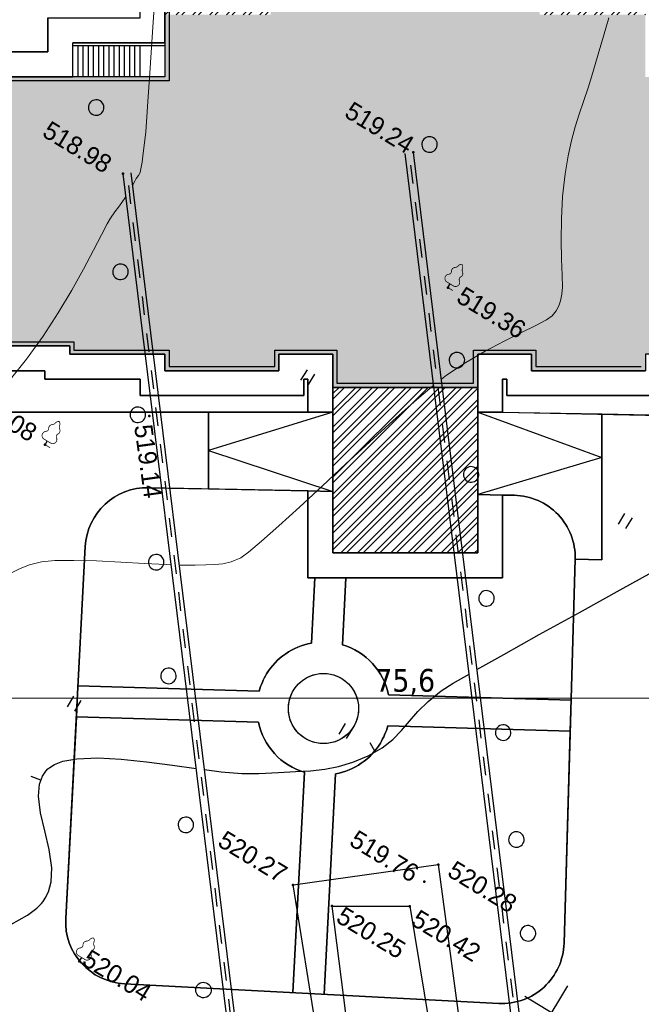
# Model space of a CAD drawing. Header units: millimetres. Extents: x 0 to 1576219, y -334896 to 156638.
# Tile 24 of 63: x 400417 to 430433, y -99382 to -51818. Entities that reach past the tile are written whole.
import ezdxf
from ezdxf import colors
from ezdxf.entities.mleader import LeaderData, LeaderLine
from ezdxf.math import Vec2, Vec3

# ---------------------------------------------------------------- set-up
doc = ezdxf.new("R2010")
doc.units = ezdxf.units.MM
doc.linetypes.add('Д_ТРОТ_ТРУБА', pattern=[3, 1.5, -1.5])
for name, color, linetype in [('(001) Сетка', 92, 'Continuous'), ('(004) Точки рельефа', 7, 'Continuous'), ('(022) Возд. Линии', 7, 'Continuous'), ('(028) Гидротехн.', 7, 'Continuous'), ('(031) Горизонтали', 42, 'Continuous'), ('(035) Откосы', 7, 'Continuous'), ('(036) Растительность', 7, 'Continuous'), ('(038) Деревья', 7, 'Continuous')]:
    doc.layers.add(name, color=color, linetype=linetype)
doc.layers.add('(032) Горизонтали утолщенные', color=32, linetype='Continuous', lineweight=30)
doc.layers.add('(042) Бергштрих', color=32, linetype='Continuous', lineweight=30)
doc.layers.add('К1', color=7, linetype='Continuous', lineweight=40, true_color=0x076e4b)
doc.styles.add('BLACK', font='tahomabd.ttf')
doc.styles.add('D-431', font='txt')
doc.styles.add('GOST', font='isocpeur.ttf')
doc.linetypes.add('ОТКОСЫ_НЕУКР', pattern='A,0.5,["|",Standard,S=1.2,R=0,X=0,Y=-1.2],1,["|",Standard,S=0.5,R=0,X=0,Y=-0.5],0.5', length=2)
doc.linetypes.add('ОТКОСЫ_НЕУКР1', pattern='A,0.5,["|",Standard,S=-1.2,R=0,X=0,Y=1.2],1,["|",Standard,S=-0.5,R=0,X=0,Y=0.5],0.5', length=2)
doc.dimstyles.new('genplan dimension', dxfattribs={"dimtxt": 1100, "dimasz": 450, "dimexe": 450, "dimexo": 0, "dimgap": 80, "dimtad": 1, "dimlfac": 0.001, "dimtxsty": 'BLACK', "dimblk": 'OBLIQUE', "dimcen": 0, "dimclrd": 186, "dimclre": 186, "dimclrt": 186, "dimadec": 1, "dimazin": 0, "dimtfac": 1, "dimtmove": 0, "dimatfit": 3, "dimldrblk": 'OBLIQUE', "dimfxl": 1, "dimlwd": 9, "dimlwe": 9, "dimarcsym": 0})

# ---------------------------------------------------------------- blocks, each defined once
blk = doc.blocks.new('_Oblique')
at = {"color": 0, "linetype": 'ByBlock', "lineweight": -2}
blk.add_line((-0.5, -0.5), (0.5, 0.5), dxfattribs=at)
blk = doc.blocks.new('*D288')
at = {"color": 186, "lineweight": 9, "transparency": 16777216}
for p, q in [((2367127, -580716), (2367414, -581188)), ((2367181, -580804), (2302574, -620064)), ((2302521, -619977), (2302808, -620449))]:
    blk.add_line(p, q, dxfattribs=at)
at = {"layer": 'Defpoints', "color": 0, "transparency": 16777216}
for p in [(2367127, -580716), (2302521, -619977), (2302574, -620064)]:
    blk.add_point(p, dxfattribs=at)
at = {"color": 186, "lineweight": 9, "transparency": 16777216}
for p, xscale, yscale, zscale, rotation in [((2367181, -580804), 449.9999999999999, 449.9999999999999, 449.9999999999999, 31.28656990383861), ((2302574, -620064), 450, 450, 450, 211.2865699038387)]:
    blk.add_blockref('_Oblique', p, dxfattribs=dict(at, xscale=xscale, yscale=yscale, zscale=zscale, rotation=rotation))
at = {"color": 186, "transparency": 16777216, "insert": (2334474, -599770), "char_height": 1100, "attachment_point": 5, "rotation": 31.2866, "style": 'BLACK'}
blk.add_mtext('75,6', dxfattribs=at)
blk = doc.blocks.new('d')
at = {"layer": '(038) Деревья'}
blk.add_ellipse((0, 0), major_axis=(0.265, 0.265), ratio=1, start_param=5.497787, end_param=11.780972, dxfattribs=at)
blk = doc.blocks.new('I04010')
for p, q in [((-0.412273, 0.007146), (-0.412273, 1.207146)), ((0.387727, 1.207146), (0.387727, 0.007146))]:
    blk.add_line(p, q)
blk = doc.blocks.new('Setka')
at = {"layer": '(001) Сетка'}
for p, q in [((0, 1.5), (0, -1.5)), ((-1.5, 0), (1.5, 0))]:
    blk.add_line(p, q, dxfattribs=at)
blk = doc.blocks.new('karagach-flat-57')
at = {"layer": '(038) Деревья', "const_width": 0.0375}
for points in [[(-0.208, 1.009, 0.430853), (-0.255, 0.753, 0.548276)], [(-0.208, 1.009, 0.181567), (-0.117, 1.159, 0.303004)], [(0, 1.312, 0.246034), (-0.117, 1.159, 0.489079)], [(0, 1.312, -0.246034), (0.117, 1.159, -0.489079)], [(0.208, 1.009, -0.181567), (0.117, 1.159, -0.303004)], [(0.208, 1.009, -0.430853), (0.255, 0.753, -0.548276)], [(-0.315, 0.559, 0.626949), (-0.218, 0.206, 0.702465)], [(-0.315, 0.559, 0.383603), (-0.255, 0.753, 0.352912)], [(0.315, 0.559, -0.626949), (0.218, 0.206, -0.702465)], [(0.315, 0.559, -0.383603), (0.255, 0.753, -0.352912)]]:
    blk.add_lwpolyline(points, format="xyb", dxfattribs=at)
for points in [[(0, 0.206), (-0.218, 0.206)], [(0, 0), (0, 0.206)], [(0, 0.206), (0.218, 0.206)], [(0, 0), (0.281, 0)]]:
    blk.add_lwpolyline(points, dxfattribs=at)
at = {"layer": '(038) Деревья'}
blk.add_lwpolyline([(0, 0), (0, 0.206)], dxfattribs=at)
blk = doc.blocks.new('karagach-flat-61')
at = {"layer": '(038) Деревья', "const_width": 0.0375}
for points in [[(-0.208, 1.009, 0.430853), (-0.255, 0.753, 0.548276)], [(-0.208, 1.009, 0.181567), (-0.117, 1.159, 0.303004)], [(0, 1.312, 0.246034), (-0.117, 1.159, 0.489079)], [(0, 1.312, -0.246034), (0.117, 1.159, -0.489079)], [(0.208, 1.009, -0.181567), (0.117, 1.159, -0.303004)], [(0.208, 1.009, -0.430853), (0.255, 0.753, -0.548276)], [(-0.315, 0.559, 0.626949), (-0.218, 0.206, 0.702465)], [(-0.315, 0.559, 0.383603), (-0.255, 0.753, 0.352912)], [(0.315, 0.559, -0.626949), (0.218, 0.206, -0.702465)], [(0.315, 0.559, -0.383603), (0.255, 0.753, -0.352912)]]:
    blk.add_lwpolyline(points, format="xyb", dxfattribs=at)
for points in [[(0, 0.206), (-0.218, 0.206)], [(0, 0), (0, 0.206)], [(0, 0.206), (0.218, 0.206)], [(0, 0), (0.281, 0)]]:
    blk.add_lwpolyline(points, dxfattribs=at)
at = {"layer": '(038) Деревья'}
blk.add_lwpolyline([(0, 0), (0, 0.206)], dxfattribs=at)
blk = doc.blocks.new('d-flat-38')
at = {"layer": '(038) Деревья'}
blk.add_ellipse((0, 0), major_axis=(0.265, 0.265), ratio=1, start_param=5.497787, end_param=11.780972, dxfattribs=at)
blk = doc.blocks.new('d-flat-39')
at = {"layer": '(038) Деревья'}
blk.add_ellipse((0, 0), major_axis=(0.265, 0.265), ratio=1, start_param=5.497787, end_param=11.780972, dxfattribs=at)
blk = doc.blocks.new('d-flat-40')
at = {"layer": '(038) Деревья'}
blk.add_ellipse((0, 0), major_axis=(0.265, 0.265), ratio=1, start_param=5.497787, end_param=11.780972, dxfattribs=at)
blk = doc.blocks.new('d-flat-41')
at = {"layer": '(038) Деревья'}
blk.add_ellipse((0, 0), major_axis=(0.265, 0.265), ratio=1, start_param=5.497787, end_param=11.780972, dxfattribs=at)
blk = doc.blocks.new('d-flat-42')
at = {"layer": '(038) Деревья'}
blk.add_ellipse((0, 0), major_axis=(0.265, 0.265), ratio=1, start_param=5.497787, end_param=11.780972, dxfattribs=at)
blk = doc.blocks.new('d-flat-43')
at = {"layer": '(038) Деревья'}
blk.add_ellipse((0, 0), major_axis=(0.265, 0.265), ratio=1, start_param=5.497787, end_param=11.780972, dxfattribs=at)
blk = doc.blocks.new('karagach-flat-78')
at = {"layer": '(038) Деревья', "const_width": 0.0375}
for points in [[(-0.208, 1.009, 0.430853), (-0.255, 0.753, 0.548276)], [(-0.208, 1.009, 0.181567), (-0.117, 1.159, 0.303004)], [(0, 1.312, 0.246034), (-0.117, 1.159, 0.489079)], [(0, 1.312, -0.246034), (0.117, 1.159, -0.489079)], [(0.208, 1.009, -0.181567), (0.117, 1.159, -0.303004)], [(0.208, 1.009, -0.430853), (0.255, 0.753, -0.548276)], [(-0.315, 0.559, 0.626949), (-0.218, 0.206, 0.702465)], [(-0.315, 0.559, 0.383603), (-0.255, 0.753, 0.352912)], [(0.315, 0.559, -0.626949), (0.218, 0.206, -0.702465)], [(0.315, 0.559, -0.383603), (0.255, 0.753, -0.352912)]]:
    blk.add_lwpolyline(points, format="xyb", dxfattribs=at)
for points in [[(0, 0.206), (-0.218, 0.206)], [(0, 0), (0, 0.206)], [(0, 0.206), (0.218, 0.206)], [(0, 0), (0.281, 0)]]:
    blk.add_lwpolyline(points, dxfattribs=at)
at = {"layer": '(038) Деревья'}
blk.add_lwpolyline([(0, 0), (0, 0.206)], dxfattribs=at)
blk = doc.blocks.new('A$C05d28b1e')
at = {"layer": '(004) Точки рельефа', "color": 7, "linetype": 'ByBlock', "lineweight": -2}
for p in [(-92935, 19873), (-88121, 15156), (-104381, 11709), (-97216, 2363), (-100802, -1433), (-74046, -8905), (-74197, -9964), (-74180, -11342), (-77384, -13280), (-79529, -13386), (-86427, -21894)]:
    blk.add_point(p, dxfattribs=at)
at = {"layer": '(028) Гидротехн.', "ltscale": 600}
for points in [[(-51024, -33801), (-52191, -32386), (-93249, 19625)], [(-50702, -33563), (-51880, -32135), (-92935, 19873)], [(-61834, -41479), (-63012, -40051), (-104067, 11957)], [(-62156, -41717), (-63323, -40302), (-104381, 11709)]]:
    blk.add_lwpolyline(points, dxfattribs=at)
at = {"layer": '(028) Гидротехн.', "color": 3, "linetype": 'Д_ТРОТ_ТРУБА', "ltscale": 600, "flags": 128}
for points in [[(-50870, -33674), (-52036, -32261), (-93092, 19749)], [(-62002, -41590), (-63167, -40177), (-104224, 11833)]]:
    blk.add_lwpolyline(points, dxfattribs=at)
at = {"layer": '(031) Горизонтали', "color": 42, "linetype": 'Continuous', "lineweight": 0, "ltscale": 600}
for points in [[(-86092, 11204), (-85980, 11497), (-85506, 12503), (-84984, 13465), (-84455, 14354), (-83962, 15141), (-83547, 15798), (-83251, 16295), (-83116, 16603), (-83075, 16915), (-83089, 17174), (-83151, 17432), (-83252, 17744), (-83409, 18049), (-83720, 18539), (-84143, 19185), (-84637, 19961), (-85162, 20839), (-85678, 21791), (-86142, 22790), (-86467, 23611), (-86713, 24328), (-86902, 24978), (-87056, 25601), (-87198, 26232), (-87349, 26911), (-87534, 27674), (-87773, 28560), (-88011, 29430), (-88243, 30328)], [(-103702, 11495), (-103714, 11687), (-103721, 11849), (-103704, 12021), (-103707, 12189), (-103764, 12357), (-103891, 12662), (-104067, 13064), (-104275, 13526), (-104495, 14008), (-104713, 14440), (-105167, 15313), (-105814, 16549), (-106607, 18070), (-107504, 19797), (-108459, 21652), (-109428, 23556), (-110367, 25430), (-111231, 27196), (-111976, 28776), (-112557, 30091), (-112929, 31062), (-113049, 31611)], [(-103892, 297), (-103708, 1632), (-103605, 2991), (-103568, 4332), (-103578, 5611), (-103622, 6784), (-103681, 7809), (-103741, 8642), (-103784, 9240), (-103795, 9559), (-103765, 9922), (-103732, 10214), (-103703, 10490), (-103686, 10802), (-103686, 10829)], [(-92233, -3034), (-92055, -2935), (-91588, -2649), (-91153, -2355), (-90795, -2121), (-90484, -1888), (-90194, -1599), (-89895, -1197), (-89709, -776), (-89446, 7), (-89120, 1079), (-88745, 2369), (-88337, 3806), (-87909, 5318), (-87475, 6833), (-87051, 8280), (-86651, 9588), (-86290, 10684), (-86257, 10768)], [(-98953, -7542), (-98723, -7169), (-98427, -6785), (-98015, -6365), (-97492, -5971), (-96712, -5486), (-95765, -4946), (-94737, -4384), (-93718, -3839), (-92794, -3344), (-92588, -3230)]]:
    blk.add_lwpolyline(points, dxfattribs=at)
at = {"layer": '(032) Горизонтали утолщенные', "color": 32, "linetype": 'Continuous', "lineweight": 30, "ltscale": 600}
for points in [[(-77340, 117), (-76616, 1413), (-75649, 3116), (-74547, 5044), (-73349, 7131), (-72097, 9307), (-70833, 11505), (-69598, 13657), (-69235, 14292)], [(-86068, -10844), (-85333, -10516), (-84428, -10070), (-83727, -9648), (-82953, -9114), (-82272, -8655), (-81668, -8235), (-81123, -7815), (-80619, -7356), (-80141, -6820), (-79670, -6170), (-79289, -5492), (-79056, -4876), (-78918, -4294), (-78825, -3712), (-78722, -3101), (-78558, -2429), (-78281, -1666), (-77973, -1046), (-77548, -264)], [(-90175, -22102), (-89728, -21290), (-89514, -20766), (-89438, -20465), (-89421, -20330), (-89416, -20154), (-89448, -19815), (-89588, -19333), (-89915, -18733), (-90479, -18038), (-91124, -17383), (-91751, -16748), (-92264, -16111), (-92525, -15587), (-92601, -15178), (-92583, -14895), (-92551, -14750), (-92512, -14633), (-92394, -14401), (-92124, -14056), (-91613, -13602), (-90773, -13046), (-89769, -12505), (-88661, -11980), (-87511, -11473), (-86445, -11012)]]:
    blk.add_lwpolyline(points, dxfattribs=at)
at = {"layer": '(035) Откосы', "linetype": 'ОТКОСЫ_НЕУКР', "ltscale": 600}
blk.add_lwpolyline([(-79529, -13386), (-74046, -8905), (-55391, -31972), (-60247, -36045), (-79529, -13386)], dxfattribs=at)
at = {"layer": '(035) Откосы', "linetype": 'ОТКОСЫ_НЕУКР1', "ltscale": 600}
blk.add_lwpolyline([(-77384, -13280), (-74180, -11342), (-56566, -31863), (-60208, -34835), (-77384, -13280)], dxfattribs=at)
at = {"layer": '(042) Бергштрих', "color": 32, "linetype": 'Continuous', "lineweight": 30, "ltscale": 600}
for p, q in [((-79479, -5831), (-79915, -5586)), ((-92563, -15382), (-93054, -15474))]:
    blk.add_line(p, q, dxfattribs=at)
at = {"layer": '(001) Сетка', "xscale": 1000, "yscale": 1000, "zscale": 1000}
blk.add_blockref('Setka', (-65665, -12169), dxfattribs=at)
at = {"layer": '(022) Возд. Линии', "xscale": 1000, "yscale": 1000, "zscale": 1000}
for name, p in [('karagach-flat-57', (-88121, 15156)), ('d-flat-38', (-85928, 12384)), ('d-flat-39', (-82478, 8024)), ('d-flat-40', (-78733, 3291)), ('karagach-flat-78', (-100802, -1433)), ('d-flat-41', (-74678, -1834)), ('d-flat-42', (-71451, -5913)), ('d-flat-43', (-68617, -9495)), ('karagach-flat-61', (-86427, -21894))]:
    blk.add_blockref(name, p, dxfattribs=at)
at = {"layer": '(036) Растительность', "linetype": 'Continuous', "xscale": 500, "yscale": 500, "zscale": 500}
for p in [(-74939, 9658), (-91654, 7636), (-81200, -6010), (-93100, -11705)]:
    blk.add_blockref('I04010', p, dxfattribs=at)
at = {"layer": '(038) Деревья', "linetype": 'Continuous', "xscale": 1000, "yscale": 1000, "zscale": 1000}
for p in [(-92469, 20602), (-107151, 13766), (-102028, 7596), (-97728, 2128), (-93268, -3498), (-89911, -7887), (-85454, -13597), (-80587, -19974)]:
    blk.add_blockref('d', p, dxfattribs=at)
at = {"layer": '(004) Точки рельефа', "linetype": 'ByBlock', "char_height": 875, "attachment_point": 4, "style": 'D-431'}
for s, insert in [('519.24', (-96742, 20040)), ('519.36', (-87483, 15209)), ('518.98', (-108726, 11661)), ('519.08', (-105074, -1303)), ('520.28', (-73450, -8719)), ('519.76', (-78266, -9911)), ('520.42', (-73721, -11647)), ('520.27', (-83685, -13235)), ('520.25', (-76896, -13404)), ('520.04', (-86302, -21544))]:
    blk.add_mtext(s, dxfattribs=dict(at, insert=insert))
at = {"layer": '(004) Точки рельефа', "linetype": 'ByBlock', "insert": (-97267, 1851), "char_height": 875, "attachment_point": 4, "rotation": 309.1383, "style": 'D-431'}
blk.add_mtext('519.14', dxfattribs=at)
blk = doc.blocks.new('A$C2cdd6916')
h = blk.add_hatch(color=1)
h.dxf.hatch_style = 1
h.paths.add_polyline_path([(16401.238, -4652.593), (12042.877, -7301.119), (10692.648, -5079.21), (11718.144, -4456.027), (9225.414, -354.04), (9994.537, 113.347), (7294.079, 4557.166), (6524.956, 4089.779), (4032.226, 8191.765), (3006.729, 7568.583), (1656.5, 9790.492), (26610.253, 24954.602), (28168.21, 22390.86), (31159.242, 24208.476), (35090.313, 26597.342), (27092.803, 39757.883), (26750.971, 39550.156), (23865.782, 40254.206), (20705.813, 41025.308), (19934.711, 37865.339), (16774.743, 38636.441), (16003.641, 35476.472), (12843.672, 36247.575), (12072.57, 33087.606), (8912.601, 33858.708), (8141.499, 30698.739), (4981.531, 31469.841), (4210.429, 28309.873), (1050.46, 29080.975), (279.358, 25921.006), (-2880.611, 26692.108), (-3651.713, 23532.14), (-4355.763, 20646.951), (-16319.891, 13376.488), (-19205.079, 14080.537), (-22365.048, 14851.639), (-23136.15, 11691.671), (-26296.119, 12462.773), (-27067.221, 9302.804), (-30227.189, 10073.906), (-30998.291, 6913.938), (-34158.26, 7685.04), (-34929.362, 4525.071), (-38089.331, 5296.173), (-38860.433, 2136.205), (-42020.401, 2907.307), (-42791.503, -252.662), (-45951.472, 518.44), (-46722.574, -2641.528), (-47426.624, -5526.717), (-47768.456, -5734.445), (-39770.946, -18894.986), (-32848.844, -14688.503), (-34406.8, -12124.761), (-9453.047, 3039.348), (-8102.818, 817.438), (-9128.315, 194.256), (-6635.585, -3907.731), (-7404.707, -4375.118), (-4704.249, -8818.937), (-3935.127, -8351.55), (-1442.396, -12453.537), (-416.9, -11830.354), (933.329, -14052.264), (-3425.032, -16700.79), (-1867.075, -19264.531), (-17591.358, -28819.998), (-15929.538, -31554.655), (-15758.622, -31450.792), (-14927.712, -32818.121), (-15440.46, -33129.712), (-13674.776, -36035.286), (-13162.028, -35723.695), (-12331.118, -37091.024), (-12502.034, -37194.887), (-12294.306, -37536.72), (-10840.214, -39929.545), (952.998, -32762.946), (1160.726, -33104.778), (5091.797, -30715.911), (5507.252, -31399.576), (10207.445, -28543.322), (9791.99, -27859.658), (12013.899, -26509.429), (12844.81, -27876.758), (18826.874, -24241.526), (17995.963, -22874.197), (20217.873, -21523.968), (20633.328, -22207.633), (25333.521, -19351.379), (24918.066, -18667.715), (28849.137, -16278.848), (28641.409, -15937.016), (40434.621, -8770.416), (38772.801, -6035.759), (38601.885, -6139.622), (37770.975, -4772.293), (38283.723, -4460.702), (36518.039, -1555.128), (36005.291, -1866.719), (35174.381, -499.39), (35345.297, -395.527), (35137.569, -53.694), (33683.477, 2339.131), (17959.194, -7216.335)])
h = blk.add_hatch()
h.set_pattern_fill('ANSI32', color=1, scale=60, angle=31.2865699)
h.set_pattern_definition([(76.28657, (-422045.4, -371330.9), (-555.2086, 135.48314), []), (76.28657, (-421815.2, -371191), (-555.2086, 135.48314), [])])
edge = h.paths.add_edge_path()
edge.add_line((12558.278, 1671.303), (13156.485, 2034.826))
edge.add_line((13156.485, 2034.826), (12076.302, 3812.354))
edge.add_arc((12013.983, 3914.903), 120, 121.2865699, 301.2865699, ccw=False)
edge.add_line((11951.665, 4017.453), (10456.027, 6478.645))
edge.add_line((10456.027, 6478.645), (9857.821, 6115.122))
edge.add_line((9857.821, 6115.122), (7572.818, 9875.277))
edge.add_line((7572.818, 9875.277), (28168.21, 22390.86))
edge.add_line((28168.21, 22390.86), (26610.253, 24954.602))
edge.add_line((26610.253, 24954.602), (1656.5, 9790.492))
edge.add_line((1656.5, 9790.492), (3006.729, 7568.583))
edge.add_line((3006.729, 7568.583), (4032.226, 8191.765))
edge.add_line((4032.226, 8191.765), (6524.956, 4089.779))
edge.add_line((6524.956, 4089.779), (7294.079, 4557.166))
edge.add_line((7294.079, 4557.166), (9994.537, 113.347))
edge.add_line((9994.537, 113.347), (9225.414, -354.04))
edge.add_line((9225.414, -354.04), (11718.144, -4456.027))
edge.add_line((11718.144, -4456.027), (10692.648, -5079.21))
edge.add_line((10692.648, -5079.21), (12042.877, -7301.119))
edge.add_line((12042.877, -7301.119), (16401.238, -4652.593))
edge.add_line((16401.238, -4652.593), (12558.278, 1671.303))
edge = h.paths.add_edge_path()
edge.add_line((-3935.127, -8351.55), (-4704.249, -8818.937))
edge.add_line((-4704.249, -8818.937), (-7404.707, -4375.118))
edge.add_line((-7404.707, -4375.118), (-6635.585, -3907.731))
edge.add_line((-6635.585, -3907.731), (-9128.315, 194.256))
edge.add_line((-9128.315, 194.256), (-8102.818, 817.438))
edge.add_line((-8102.818, 817.438), (-9453.047, 3039.348))
edge.add_line((-9453.047, 3039.348), (-34406.8, -12124.761))
edge.add_line((-34406.8, -12124.761), (-32848.844, -14688.503))
edge.add_line((-32848.844, -14688.503), (-12253.452, -2172.92))
edge.add_line((-12253.452, -2172.92), (-9968.449, -5933.074))
edge.add_line((-9968.449, -5933.074), (-10566.655, -6296.598))
edge.add_line((-10566.655, -6296.598), (-9071.017, -8757.79))
edge.add_arc((-9008.699, -8860.339), 120, -58.7134301, 121.2865699, ccw=False)
edge.add_line((-8946.381, -8962.889), (-7866.197, -10740.417))
edge.add_line((-7866.197, -10740.417), (-7267.991, -10376.893))
edge.add_line((-7267.991, -10376.893), (-3425.032, -16700.79))
edge.add_line((-3425.032, -16700.79), (933.329, -14052.264))
edge.add_line((933.329, -14052.264), (-416.9, -11830.354))
edge.add_line((-416.9, -11830.354), (-1442.396, -12453.537))
edge.add_line((-1442.396, -12453.537), (-3935.127, -8351.55))
h.paths.add_polyline_path([(41974.214, 4100.856), (35137.569, -53.694), (35345.297, -395.527), (35174.381, -499.39), (36005.291, -1866.719), (36518.039, -1555.128), (38283.723, -4460.702), (37770.975, -4772.293), (38601.885, -6139.622), (38772.801, -6035.759), (38980.529, -6377.591), (45817.173, -2223.04)])
h.paths.add_polyline_path([(-15440.46, -33129.712), (-14927.712, -32818.121), (-15758.622, -31450.792), (-15929.538, -31554.655), (-16137.265, -31212.823), (-22973.91, -35367.374), (-19130.951, -41691.27), (-12294.306, -37536.72), (-12502.034, -37194.887), (-12331.118, -37091.024), (-13162.028, -35723.695), (-13674.776, -36035.286)])
h.paths.add_polyline_path([(22981.424, -31078.171), (16999.36, -34713.402), (12844.81, -27876.758), (18826.874, -24241.526)])
h.paths.add_polyline_path([(31886.288, 23012.063), (28895.256, 21194.447), (28168.21, 22390.86), (31159.242, 24208.476)])
h.paths.add_polyline_path([(-35112.829, -17702.532), (-32121.797, -15884.916), (-32848.844, -14688.503), (-35839.876, -16506.119)])
for p, q in [((-2723.951, -17854.474), (-6526.835, -20165.442)), ((-2646.054, -17982.661), (-6448.937, -20293.629)), ((-3533.508, -20277.203), (-4312.486, -18995.332)), ((-3319.862, -20147.373), (-4098.841, -18865.503)), ((-3106.217, -20017.544), (-3885.195, -18735.673)), ((-2892.572, -19887.714), (-3671.55, -18605.843)), ((-4174.443, -20666.692), (-4953.421, -19384.821)), ((-3960.798, -20536.863), (-4739.776, -19254.992)), ((-3747.153, -20407.033), (-4526.131, -19125.162)), ((-5029.024, -21186.011), (-5808.002, -19904.14)), ((-4815.378, -21056.181), (-5594.357, -19774.311)), ((-4601.733, -20926.352), (-5380.711, -19644.481)), ((-4388.088, -20796.522), (-5167.066, -19514.651)), ((-5669.959, -21575.5), (-6526.835, -20165.442)), ((-5456.314, -21445.67), (-6235.292, -20163.8)), ((-5242.669, -21315.841), (-6021.647, -20033.97))]:
    blk.add_line(p, q)
for points in [[(-7267.991, -10376.893), (-1867.075, -19264.531), (-17591.358, -28819.998)], [(-10840.214, -39929.545), (952.998, -32762.946), (1160.726, -33104.778), (5091.797, -30715.911), (5507.252, -31399.576), (10207.445, -28543.322), (9791.99, -27859.658), (12013.899, -26509.429), (12844.81, -27876.758), (18826.874, -24241.526), (17995.963, -22874.197), (20217.873, -21523.968), (20633.328, -22207.633), (25333.521, -19351.379)], [(-3425.032, -16700.79), (-1867.075, -19264.531), (-17591.358, -28819.998)], [(-10840.214, -39929.545), (952.998, -32762.946), (1160.726, -33104.778), (5091.797, -30715.911), (5507.252, -31399.576), (10207.445, -28543.322), (9791.99, -27859.658), (12013.899, -26509.429), (12844.81, -27876.758), (18826.874, -24241.526), (17995.963, -22874.197), (20217.873, -21523.968), (20633.328, -22207.633), (25333.521, -19351.379)]]:
    blk.add_lwpolyline(points)
at = {"color": 2, "lineweight": 30}
for points in [[(-7200.939, -10102.114), (-1592.296, -19331.584), (-17316.578, -28887.05)], [(-10773.161, -39654.765), (1020.051, -32488.166), (1227.778, -32829.998), (5158.849, -30441.131), (5574.304, -31124.796), (9932.665, -28476.27), (9517.21, -27792.605), (12080.952, -26234.649), (12911.862, -27601.978), (18552.094, -24174.474), (17721.184, -22807.145), (20284.925, -21249.188), (20700.38, -21932.853), (25058.741, -19284.327)]]:
    blk.add_lwpolyline(points, dxfattribs=at)
blk.add_lwpolyline([(22981.424, -31078.171), (16999.36, -34713.402), (12844.81, -27876.758), (18826.874, -24241.526)], close=True)
dim = blk.add_linear_dim(base=(-8668.047, -58523.693), p1=(55885.016, -19175.6), p2=(-8721.276, -58436.102), angle=31.2865699, dimstyle='genplan dimension')
dim.commit()
dim.dimension.update_dxf_attribs({"geometry": '*D288', "text_midpoint": (23231.582, -38229.423), "insert": (-2311242.442, 561540.579)})

msp = doc.modelspace()

# ---------------------------------------------------------------- linework, layer by layer
msp.add_circle((415086.363, -85093.525), 1697.054)

# ---------------------------------------------------------------- block references
at = {"rotation": 328.7134303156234}
msp.add_blockref('A$C2cdd6916', (419032.883, -39085.273, -3656), dxfattribs=at)

# ---------------------------------------------------------------- next in the draw order: block references
at = {"color": 5, "lineweight": 50, "rotation": 328.7134303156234}
msp.add_blockref('A$C05d28b1e', (488531.156, -123473.137), dxfattribs=at)

# ---------------------------------------------------------------- next in the draw order: linework, layer by layer
at = {"color": 8}
for points in [[(401782.883, -53378.76), (401782.883, -51728.76), (406232.883, -51728.76), (406232.883, -45378.76), (402532.883, -45378.76), (402532.883, -42215.123), (388012.308, -42038.488, 0.393072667), (385194.072, -44996.5), (385058.047, -56178.761), (387832.883, -56178.761), (387832.883, -53378.761)], [(428532.883, -70879.124), (422532.883, -70779.654), (422532.883, -74755.645), (423732.883, -74780.513), (424302.535, -74792.318, -0.41662845), (427239.121, -77878.535), (428532.883, -77916.011)], [(424302.535, -74792.318), (423732.883, -74780.513), (423732.883, -78778.76), (414332.883, -78778.76), (414332.883, -74585.716), (406642.785, -74426.354, 0.404911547), (403584.776, -77268.033), (402639.103, -95235.747, 0.414213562), (405477.279, -98389.278), (423545.303, -99340.23, 0.421150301), (426701.722, -96431.239), (427239.121, -77878.535, 0.41662845)], [(414501.637, -81933.603), (414667.682, -78778.76), (414332.883, -78778.76), (414332.883, -74585.716), (406642.785, -74426.354, 0.404911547), (403584.776, -77268.033), (403230.471, -83999.792), (411984.566, -84253.363, -0.070500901), (412340.111, -83424.659, -0.213604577)], [(414501.637, -81933.603), (414667.682, -78778.76), (414332.883, -78778.76), (414332.883, -74585.716), (406642.785, -74426.354, 0.404911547), (403584.776, -77268.033), (403230.471, -83999.792), (411984.566, -84253.363, -0.070500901), (412340.111, -83424.659, -0.213604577)], [(427041.834, -84689.513), (427239.121, -77878.535, 0.41662845), (424302.535, -74792.318), (423732.883, -74780.513), (423732.883, -78778.76), (416169.758, -78778.76), (415999.564, -82012.441, -0.275696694), (418231.59, -84434.315)], [(427041.834, -84689.513), (427239.121, -77878.535, 0.41662845), (424302.535, -74792.318), (423732.883, -74780.513), (423732.883, -78778.76), (416169.758, -78778.76), (415999.564, -82012.441, -0.275696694), (418231.59, -84434.315)], [(426998.403, -86188.884), (427041.834, -84689.513), (418231.59, -84434.315, 0.275696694), (415999.564, -82012.441), (416169.758, -78778.76), (414667.682, -78778.76), (414501.637, -81933.603, 0.213604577), (412340.111, -83424.659, 0.070500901), (411984.566, -84253.363), (403230.471, -83999.792), (403151.611, -85498.137), (411941.136, -85752.735, 0.275696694), (414173.162, -88174.609), (413613.009, -98817.476), (415110.936, -98896.314), (415671.089, -88253.447, 0.213604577), (417832.615, -86762.391, 0.070500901), (418188.159, -85933.686)], [(416536.632, -85974.837, -1), (413636.094, -84212.213, -1)], [(414173.162, -88174.609, -0.275696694), (411941.136, -85752.735), (403151.611, -85498.137), (402639.103, -95235.747, 0.414213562), (405477.279, -98389.278), (413613.009, -98817.476)], [(414173.162, -88174.609, -0.275696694), (411941.136, -85752.735), (403151.611, -85498.137), (402639.103, -95235.747, 0.414213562), (405477.279, -98389.278), (413613.009, -98817.476)], [(426998.403, -86188.884), (418188.159, -85933.686, -0.070500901), (417832.615, -86762.391, -0.213604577), (415671.089, -88253.447), (415110.936, -98896.314), (423545.303, -99340.23, 0.421150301), (426701.722, -96431.239)], [(426701.722, -96431.239), (426998.403, -86188.884), (418188.159, -85933.686, -0.070500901), (417832.615, -86762.391, -0.213604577), (415671.089, -88253.447), (415110.936, -98896.314), (423545.303, -99340.23, 0.421150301)]]:
    msp.add_lwpolyline(points, format="xyb", close=True, dxfattribs=at)
at = {"color": 8, "lineweight": 30}
for points in [[(401782.883, -53378.76), (401782.883, -51728.76), (406232.883, -51728.76), (406232.883, -45378.76), (402532.883, -45378.76), (402532.883, -42215.123), (388012.308, -42038.488, 0.393072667), (385194.072, -44996.5), (385058.047, -56178.761), (387832.883, -56178.761), (387832.883, -53378.761)], [(416536.632, -85974.837, -1), (413636.094, -84212.213, -1)], [(416536.632, -85974.837, -1), (413636.094, -84212.213, -1)]]:
    msp.add_lwpolyline(points, format="xyb", close=True, dxfattribs=at)
at = {"color": 8}
for points in [[(401782.883, -51728.76), (401782.883, -53378.76), (387832.883, -53378.761), (387832.883, -56178.761), (385058.047, -56178.761), (385058.047, -57378.761), (389032.883, -57378.761), (389032.883, -54578.761), (402982.883, -54578.76), (402982.883, -52928.76), (407432.883, -52928.76), (407432.883, -44178.76)], [(414332.883, -70778.76), (414332.883, -70230.292)], [(414310.035, -70778.76), (415532.883, -70778.76)], [(415532.883, -70778.76), (415532.883, -74610.584)], [(423732.883, -70779.654), (422532.883, -70779.654)], [(422532.883, -74755.645), (422532.883, -70779.654)], [(422532.883, -70779.654), (423732.883, -70779.654)], [(414332.883, -74585.716), (406642.785, -74426.354)], [(415532.883, -74610.584), (414332.883, -74585.716)], [(423732.883, -74780.513), (422532.883, -74755.645)], [(424302.535, -74792.318), (423732.883, -74780.513)], [(403584.776, -77268.033), (402639.103, -95235.747)], [(426701.722, -96431.239), (427239.121, -77878.535)], [(427239.121, -77878.535), (428532.883, -77916.011)], [(405477.279, -98389.278), (423545.303, -99340.23)]]:
    msp.add_lwpolyline(points, dxfattribs=at)
at = {"color": 8, "lineweight": 30}
for points in [[(407432.883, -52928.76), (407432.883, -44178.76)], [(401782.883, -51728.76), (401782.883, -53378.76)], [(402982.883, -54578.76), (402982.883, -52928.76)], [(402982.883, -52928.76), (407432.883, -52928.76)], [(401782.883, -53378.76), (387832.883, -53378.761)], [(389032.883, -54578.761), (402982.883, -54578.76)], [(402832.883, -67578.76), (389032.883, -67578.761)], [(402832.883, -67978.76), (402832.883, -67578.76)], [(407432.883, -67978.76), (402832.883, -67978.76)], [(407432.883, -68778.76), (407432.883, -67978.76)], [(415532.883, -67978.76), (412932.883, -67978.76)], [(412932.883, -67978.76), (412932.883, -68778.76)], [(415532.883, -69578.76), (415532.883, -67978.76)], [(425132.883, -67978.76), (422532.883, -67978.76)], [(422532.883, -67978.76), (422532.883, -69578.76)], [(425132.883, -68778.76), (425132.883, -67978.76)], [(387832.883, -68778.761), (401632.883, -68778.76)], [(401632.883, -68778.76), (387832.883, -68778.761)], [(401632.883, -68778.76), (401632.883, -69178.76)], [(401632.883, -69178.76), (401632.883, -68778.76)], [(412932.883, -68778.76), (407432.883, -68778.76)], [(430632.883, -68778.76), (425132.883, -68778.76)], [(401632.883, -69178.76), (406232.883, -69178.76)], [(406232.883, -69178.76), (401632.883, -69178.76)], [(406232.883, -69178.76), (406232.883, -69978.76)], [(406232.883, -69978.76), (406232.883, -69178.76)], [(414132.883, -69978.76), (414132.883, -69178.76)], [(414132.883, -69178.76), (414332.883, -69178.76)], [(414332.883, -69178.76), (414132.883, -69178.76)], [(414132.883, -69178.76), (414132.883, -69978.76)], [(414332.883, -69178.76), (414332.883, -70230.292)], [(414332.883, -70230.292), (414332.883, -69178.76)], [(423732.883, -70779.654), (423732.883, -69178.76)], [(423732.883, -69178.76), (423932.883, -69178.76)], [(423932.883, -69178.76), (423732.883, -69178.76)], [(423732.883, -69178.76), (423732.883, -70779.654)], [(423932.883, -69178.76), (423932.883, -69978.76)], [(423932.883, -69978.76), (423932.883, -69178.76)], [(415532.883, -70778.76), (415532.883, -69578.76)], [(422532.883, -69578.76), (422532.883, -70754.786)], [(406232.883, -69978.76), (414132.883, -69978.76)], [(414132.883, -69978.76), (406232.883, -69978.76)], [(414332.883, -70230.292), (414332.883, -70778.76)], [(414332.883, -70778.76), (414332.883, -70230.292)], [(423932.883, -69978.76), (431832.883, -69978.76)], [(431832.883, -69978.76), (423932.883, -69978.76)], [(409532.883, -70778.76), (380908.545, -70778.761)], [(384909.404, -70778.761), (414332.883, -70778.76)], [(415532.883, -70778.76), (409532.883, -72632.503), (415532.883, -74610.584)], [(409532.883, -74486.245), (409532.883, -70778.76)], [(414332.883, -70778.76), (415532.883, -70778.76)], [(422532.883, -70754.786), (423732.883, -70779.654)], [(422532.883, -70779.654), (428532.883, -72960.786), (422532.883, -74755.645)], [(423732.883, -70779.654), (449032.883, -71303.947)], [(461494.48, -71562.189), (428532.883, -70879.124)], [(428532.883, -70879.124), (428532.883, -77916.011)], [(406642.785, -74426.354), (409532.883, -74486.245)], [(414332.883, -74585.716), (406642.785, -74426.354)], [(414332.883, -78778.76), (414332.883, -74585.716)], [(414336.882, -74585.799), (414332.883, -78778.76)], [(415532.883, -74610.584), (414336.882, -74585.799)], [(415532.883, -77578.76), (415532.883, -74610.584)], [(423732.883, -74780.513), (422532.883, -74755.645)], [(422532.883, -74755.645), (422532.883, -77578.76)], [(423732.883, -78778.76), (423732.883, -74780.513)], [(424302.535, -74792.318), (423732.883, -74780.513)], [(423732.883, -74780.513), (423732.883, -78778.76)], [(402639.103, -95235.747), (403584.776, -77268.033)], [(403584.776, -77268.033), (403230.471, -83999.792)], [(422532.883, -77578.76), (415532.883, -77578.76)], [(427239.121, -77878.535), (426701.722, -96431.239)], [(427041.834, -84689.513), (427239.121, -77878.535)], [(428532.883, -77916.011), (427239.121, -77878.535)], [(414332.883, -78778.76), (423732.883, -78778.76)], [(414667.682, -78778.76), (414332.883, -78778.76)], [(414667.682, -78778.76), (414501.637, -81933.603)], [(414501.637, -81933.603), (414667.682, -78778.76)], [(416169.758, -78778.76), (414667.682, -78778.76)], [(415999.564, -82012.441), (416169.758, -78778.76)], [(416169.758, -78778.76), (415999.564, -82012.441)], [(423732.883, -78778.76), (416169.758, -78778.76)], [(403230.471, -83999.792), (403151.611, -85498.137)], [(411984.566, -84253.363), (403230.471, -83999.792)], [(403230.471, -83999.792), (411984.566, -84253.363)], [(427041.834, -84689.513), (418231.59, -84434.315)], [(418231.59, -84434.315), (427041.834, -84689.513)], [(426998.403, -86188.884), (427041.834, -84689.513)], [(403151.611, -85498.137), (402639.103, -95235.747)], [(403151.611, -85498.137), (411941.136, -85752.735)], [(411941.136, -85752.735), (403151.611, -85498.137)], [(418188.159, -85933.686), (426998.403, -86188.884)], [(426998.403, -86188.884), (418188.159, -85933.686)], [(426701.722, -96431.239), (426998.403, -86188.884)], [(414173.162, -88174.609), (413613.009, -98817.476)], [(413613.009, -98817.476), (414173.162, -88174.609)], [(415110.936, -98896.314), (415671.089, -88253.447)], [(415671.089, -88253.447), (415110.936, -98896.314)], [(423545.303, -99340.23), (405477.279, -98389.278)], [(405477.279, -98389.278), (413613.009, -98817.476)], [(413613.009, -98817.476), (415110.936, -98896.314)], [(415110.936, -98896.314), (423545.303, -99340.23)]]:
    msp.add_lwpolyline(points, dxfattribs=at)
at = {"color": 8}
for points in [[(461494.48, -71562.189), (428532.883, -70879.124), (428532.883, -77916.011), (427239.121, -77878.535), (426701.722, -96431.239, -0.421150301), (423545.303, -99340.23), (405477.279, -98389.278, -0.414213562), (402639.103, -95235.747), (403584.776, -77268.033, -0.404911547), (406642.785, -74426.354), (409532.883, -74486.245), (409532.883, -70778.76), (380908.545, -70778.761), (365189.665, -70778.761, -0.425495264), (362191.873, -67663.697), (363074.952, -44656.764, -0.406560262)], [(406642.785, -74426.354, 0.404911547), (403584.776, -77268.033)], [(427239.121, -77878.535, 0.41662845), (424302.535, -74792.318)], [(402639.103, -95235.747, 0.414213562), (405477.279, -98389.278)], [(423545.303, -99340.23, 0.421150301), (426701.722, -96431.239)]]:
    msp.add_lwpolyline(points, format="xyb", dxfattribs=at)
for points in [[(402982.883, -52928.76), (407432.883, -52928.76), (407432.883, -54578.76), (402982.883, -54578.76)], [(406232.883, -69178.76), (406232.883, -69978.76), (414132.883, -69978.76), (414132.883, -69178.76), (414332.883, -69178.76), (414332.883, -70230.292), (414332.883, -70778.76), (415532.883, -70778.76), (415532.883, -69578.76), (415532.883, -67978.76), (412932.883, -67978.76), (412932.883, -68778.76), (407432.883, -68778.76), (407432.883, -67978.76), (402832.883, -67978.76), (402832.883, -67578.76), (389032.883, -67578.761), (389032.883, -64778.761), (385033.742, -64778.761), (385008.874, -65978.761), (387832.883, -65978.761), (387832.883, -68778.761), (401632.883, -68778.76), (401632.883, -69178.76)], [(415532.883, -69578.76), (415532.883, -67978.76), (412932.883, -67978.76), (412932.883, -68778.76), (407432.883, -68778.76), (407432.883, -67978.76), (402832.883, -67978.76), (402832.883, -67578.76), (389032.883, -67578.761), (389032.883, -64778.761), (385033.742, -64778.761), (385008.874, -65978.761), (387832.883, -65978.761), (387832.883, -68778.761), (401632.883, -68778.76), (401632.883, -69178.76), (406232.883, -69178.76), (406232.883, -69978.76), (414132.883, -69978.76), (414132.883, -69178.76), (414332.883, -69178.76), (414332.883, -70230.292), (414332.883, -70778.76), (415532.883, -70778.76)], [(414332.883, -70778.76), (414332.883, -70230.292), (414332.883, -69178.76), (414132.883, -69178.76), (414132.883, -69978.76), (406232.883, -69978.76), (406232.883, -69178.76), (401632.883, -69178.76), (401632.883, -68778.76), (387832.883, -68778.761), (387832.883, -65978.761), (385008.874, -65978.761), (384909.404, -70778.761)], [(449032.883, -68778.76), (449032.883, -67578.76), (435232.883, -67578.76), (435232.883, -67978.76), (430632.883, -67978.76), (430632.883, -68778.76), (425132.883, -68778.76), (425132.883, -67978.76), (422532.883, -67978.76), (422532.883, -69578.76), (422532.883, -70754.786), (423732.883, -70779.654), (423732.883, -69178.76), (423932.883, -69178.76), (423932.883, -69978.76), (431832.883, -69978.76), (431832.883, -69178.76), (436432.883, -69178.76), (436432.883, -68778.76)], [(449032.883, -71303.947), (449032.883, -68778.76), (436432.883, -68778.76), (436432.883, -69178.76), (431832.883, -69178.76), (431832.883, -69978.76), (423932.883, -69978.76), (423932.883, -69178.76), (423732.883, -69178.76), (423732.883, -70779.654)], [(415532.883, -77578.76), (422532.883, -77578.76), (422532.883, -69578.76), (415532.883, -69578.76)], [(414332.883, -74585.716), (415532.883, -74610.584), (415532.883, -70778.76), (409532.883, -70778.76), (409532.883, -74486.245)], [(423732.883, -74780.513), (422532.883, -74755.645), (422532.883, -77578.76), (415532.883, -77578.76), (415532.883, -74610.584), (414332.883, -74585.716), (414332.883, -78778.76), (423732.883, -78778.76)]]:
    msp.add_lwpolyline(points, close=True, dxfattribs=at)
at = {"color": 8, "lineweight": 30}
for points in [[(403584.776, -77268.033, -0.404911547), (406642.785, -74426.354)], [(406642.785, -74426.354, 0.404911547), (403584.776, -77268.033)], [(427239.121, -77878.535, 0.41662845), (424302.535, -74792.318)], [(414501.637, -81933.603, 0.213604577), (412340.111, -83424.659)], [(412340.111, -83424.659, -0.213604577), (414501.637, -81933.603)], [(418231.59, -84434.315, 0.275696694), (415999.564, -82012.441)], [(415999.564, -82012.441, -0.275696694), (418231.59, -84434.315)], [(412340.111, -83424.659, 0.070500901), (411984.566, -84253.363)], [(411984.566, -84253.363, -0.070500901), (412340.111, -83424.659)], [(411941.136, -85752.735, 0.275696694), (414173.162, -88174.609)], [(414173.162, -88174.609, -0.275696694), (411941.136, -85752.735)], [(417832.615, -86762.391, 0.070500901), (418188.159, -85933.686)], [(418188.159, -85933.686, -0.070500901), (417832.615, -86762.391)], [(415671.089, -88253.447, 0.213604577), (417832.615, -86762.391)], [(417832.615, -86762.391, -0.213604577), (415671.089, -88253.447)], [(405477.279, -98389.278, -0.414213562), (402639.103, -95235.747)], [(402639.103, -95235.747, 0.414213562), (405477.279, -98389.278)], [(426701.722, -96431.239, -0.421150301), (423545.303, -99340.23)], [(423545.303, -99340.23, 0.421150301), (426701.722, -96431.239)]]:
    msp.add_lwpolyline(points, format="xyb", dxfattribs=at)

# ---------------------------------------------------------------- next in the draw order: leaders
at = {"layer": 'К1', "color": 0, "linetype": 'ByBlock', "lineweight": 0, "ltscale": 250}
ml = msp.add_multileader_mtext('Standard', dxfattribs=at)
ml.set_content('УП1,2 90%%D', style='GOST')
ml.set_leader_properties()
ml.build(insert=Vec2(0, 0))
ml.multileader.update_dxf_attribs({"text_left_attachment_type": 6, "text_right_attachment_type": 6, "dogleg_length": 0.001, "arrow_head_size": 750, "scale": 500})
ctx = ml.context
ctx.base_point, ctx.scale, ctx.char_height, ctx.arrow_head_size, ctx.landing_gap_size, ctx.plane_origin = Vec3(740669.526, -189800.546, 3656), 500, 500, 750, 0, Vec3(775757.993, -176241.907, 3656)
ctx.left_attachment, ctx.right_attachment, ctx.text_align_type = 6, 6, 1
notes = []
notes.append((ctx, [(0, (0, 0, 0), (0, 0), (1, 0), 1, [])]))
ctx.mtext.insert, ctx.mtext.alignment, ctx.mtext.flow_direction = Vec3(742057.026, -189200.546, 3656), 2, 5
ctx.mtext.has_bg_fill, ctx.mtext.bg_color, ctx.mtext.bg_scale_factor, ctx.mtext.bg_transparency, ctx.mtext.use_window_bg_color = 1, -1023410173, 1.1, 0, 0
for ctx, leaders in notes:
    for number, flags, end, landing, length, lines in leaders:
        leader = LeaderData()
        leader.index, (leader.has_last_leader_line, leader.has_dogleg_vector, leader.attachment_direction) = number, flags
        leader.last_leader_point, leader.dogleg_vector, leader.dogleg_length = Vec3(end), Vec3(landing), length
        for number, points, colour, breaks in lines:
            line = LeaderLine()
            line.index, line.vertices, line.color, line.breaks = number, Vec3.list(points), colors.encode_raw_color(colour), breaks
            leader.lines.append(line)
        ctx.leaders.append(leader)

# ---------------------------------------------------------------- next in the draw order: leaders
ml = msp.add_multileader_mtext('Standard', dxfattribs=at)
ml.set_content('УП3 90%%D', style='GOST')
ml.set_leader_properties()
ml.build(insert=Vec2(0, 0))
ml.multileader.update_dxf_attribs({"text_left_attachment_type": 6, "text_right_attachment_type": 6, "dogleg_length": 0.001, "arrow_head_size": 750, "scale": 500})
ctx = ml.context
ctx.base_point, ctx.scale, ctx.char_height, ctx.arrow_head_size, ctx.landing_gap_size, ctx.plane_origin = Vec3(752427.104, -190628.39, 3656), 500, 500, 750, 0, Vec3(786128.071, -177069.751, 3656)
ctx.left_attachment, ctx.right_attachment, ctx.text_align_type = 6, 6, 1
notes = []
notes.append((ctx, [(0, (0, 0, 0), (0, 0), (1, 0), 1, [])]))
ctx.mtext.insert, ctx.mtext.alignment, ctx.mtext.flow_direction = Vec3(753602.104, -190028.39, 3656), 2, 5
ctx.mtext.has_bg_fill, ctx.mtext.bg_color, ctx.mtext.bg_scale_factor, ctx.mtext.bg_transparency, ctx.mtext.use_window_bg_color = 1, -1023410173, 1.1, 0, 0
for ctx, leaders in notes:
    for number, flags, end, landing, length, lines in leaders:
        leader = LeaderData()
        leader.index, (leader.has_last_leader_line, leader.has_dogleg_vector, leader.attachment_direction) = number, flags
        leader.last_leader_point, leader.dogleg_vector, leader.dogleg_length = Vec3(end), Vec3(landing), length
        for number, points, colour, breaks in lines:
            line = LeaderLine()
            line.index, line.vertices, line.color, line.breaks = number, Vec3.list(points), colors.encode_raw_color(colour), breaks
            leader.lines.append(line)
        ctx.leaders.append(leader)

# ---------------------------------------------------------------- next in the draw order: leaders
ml = msp.add_multileader_mtext('Standard', dxfattribs=at)
ml.set_content('УП4 90%%D', style='GOST')
ml.set_leader_properties()
ml.build(insert=Vec2(0, 0))
ml.multileader.update_dxf_attribs({"text_left_attachment_type": 6, "text_right_attachment_type": 6, "dogleg_length": 0.001, "arrow_head_size": 750, "scale": 500})
ctx = ml.context
ctx.base_point, ctx.scale, ctx.char_height, ctx.arrow_head_size, ctx.landing_gap_size, ctx.plane_origin = Vec3(749897.856, -197249.302, 3656), 500, 500, 750, 0, Vec3(782423.822, -183690.663, 3656)
ctx.left_attachment, ctx.right_attachment, ctx.text_align_type = 6, 6, 1
notes = []
notes.append((ctx, [(0, (0, 0, 0), (0, 0), (1, 0), 1, [])]))
ctx.mtext.insert, ctx.mtext.alignment, ctx.mtext.flow_direction = Vec3(751097.856, -196649.302, 3656), 2, 5
ctx.mtext.has_bg_fill, ctx.mtext.bg_color, ctx.mtext.bg_scale_factor, ctx.mtext.bg_transparency, ctx.mtext.use_window_bg_color = 1, -1023410173, 1.1, 0, 0
for ctx, leaders in notes:
    for number, flags, end, landing, length, lines in leaders:
        leader = LeaderData()
        leader.index, (leader.has_last_leader_line, leader.has_dogleg_vector, leader.attachment_direction) = number, flags
        leader.last_leader_point, leader.dogleg_vector, leader.dogleg_length = Vec3(end), Vec3(landing), length
        for number, points, colour, breaks in lines:
            line = LeaderLine()
            line.index, line.vertices, line.color, line.breaks = number, Vec3.list(points), colors.encode_raw_color(colour), breaks
            leader.lines.append(line)
        ctx.leaders.append(leader)

# ---------------------------------------------------------------- next in the draw order: leaders
ml = msp.add_multileader_mtext('Standard', dxfattribs=at)
ml.set_content('УП5.6 90%%D', style='GOST')
ml.set_leader_properties()
ml.build(insert=Vec2(0, 0))
ml.multileader.update_dxf_attribs({"text_left_attachment_type": 6, "text_right_attachment_type": 6, "dogleg_length": 0.001, "arrow_head_size": 750, "scale": 500})
ctx = ml.context
ctx.base_point, ctx.scale, ctx.char_height, ctx.arrow_head_size, ctx.landing_gap_size, ctx.plane_origin = Vec3(760430.922, -194191.015, 3656), 500, 500, 750, 0, Vec3(791756.888, -180632.376, 3656)
ctx.left_attachment, ctx.right_attachment, ctx.text_align_type = 6, 6, 1
notes = []
notes.append((ctx, [(0, (0, 0, 0), (0, 0), (1, 0), 1, [])]))
ctx.mtext.insert, ctx.mtext.alignment, ctx.mtext.flow_direction = Vec3(761855.922, -193591.015, 3656), 2, 5
ctx.mtext.has_bg_fill, ctx.mtext.bg_color, ctx.mtext.bg_scale_factor, ctx.mtext.bg_transparency, ctx.mtext.use_window_bg_color = 1, -1023410173, 1.1, 0, 0
for ctx, leaders in notes:
    for number, flags, end, landing, length, lines in leaders:
        leader = LeaderData()
        leader.index, (leader.has_last_leader_line, leader.has_dogleg_vector, leader.attachment_direction) = number, flags
        leader.last_leader_point, leader.dogleg_vector, leader.dogleg_length = Vec3(end), Vec3(landing), length
        for number, points, colour, breaks in lines:
            line = LeaderLine()
            line.index, line.vertices, line.color, line.breaks = number, Vec3.list(points), colors.encode_raw_color(colour), breaks
            leader.lines.append(line)
        ctx.leaders.append(leader)

doc.saveas('drawing.dxf')
